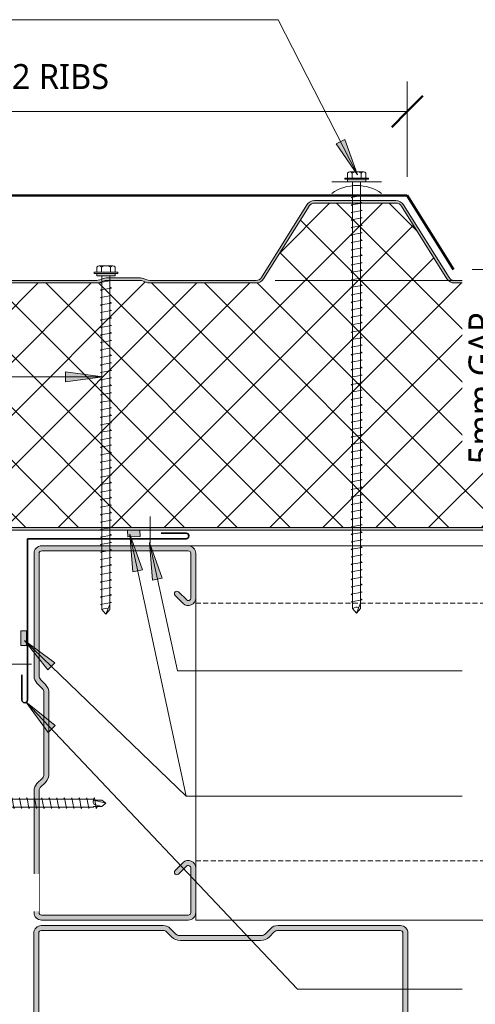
# Model space of a CAD drawing. Header units: millimetres. Extents: x -399 to 996, y 9 to 657.
# Tile 4 of 5: x 203 to 386, y 221 to 616. Entities that reach past the tile are written whole.
import ezdxf

# ---------------------------------------------------------------- set-up
doc = ezdxf.new("R2010")
doc.units = ezdxf.units.MM
doc.linetypes.add('Dash Short', pattern=[3, 2, -1])
for name, color, linetype, lineweight in [('A-ANNO-DIMS', 211, 'Continuous', 9), ('A-ANNO-DIMS-5', 211, 'Continuous', 9), ('A-DETL', 90, 'Continuous', 13), ('A-DETL-GENF', 92, 'Continuous', 13), ('G-ANNO-TEXT', 231, 'Continuous', 9)]:
    doc.layers.add(name, color=color, linetype=linetype, lineweight=lineweight)
doc.styles.add('Yu Gothic_1', font='Yu Gothic.ttf', dxfattribs={"height": 10})
doc.dimstyles.new('Diagonal', dxfattribs={"dimscale": 304.8, "dimtxt": 11.609035, "dimasz": 0.04101, "dimexe": 0.03937, "dimexo": 0.024606, "dimgap": 0.024606, "dimtad": 1, "dimdec": 0, "dimzin": 0, "dimdsep": 46, "dimtxsty": 'Yu Gothic_1', "dimblk1": 'OBLIQUE', "dimblk2": 'OBLIQUE', "dimsah": 1, "dimcen": 0.09, "dimazin": 0, "dimtfac": 1, "dimtdec": 4, "dimtix": 1, "dimtmove": 0, "dimatfit": 3, "dimfxl": 1, "dimtvp": 1, "dimtfill": 1, "dimtolj": 1, "dimtzin": 0, "dimarcsym": 2})
doc.dimstyles.new('Diagonal_1', dxfattribs={"dimscale": 304.8, "dimtxt": 11.609035, "dimasz": 0.04101, "dimexe": 0.03937, "dimexo": 0.024606, "dimgap": 0.024606, "dimtad": 1, "dimdec": 0, "dimzin": 0, "dimdsep": 46, "dimtxsty": 'Yu Gothic_1', "dimblk1": 'OBLIQUE', "dimblk2": 'OBLIQUE', "dimsah": 1, "dimcen": 0.09, "dimazin": 0, "dimtfac": 1, "dimtdec": 4, "dimtix": 1, "dimtmove": 1, "dimatfit": 3, "dimfxl": 1, "dimtvp": 1, "dimtfill": 1, "dimtolj": 1, "dimtzin": 0, "dimarcsym": 2})

# ---------------------------------------------------------------- blocks, each defined once
blk = doc.blocks.new('Metecno RFw 1000 - FLAT FINISH - RFw 1000 100mm - FLAT-4181614-06  BARGE WITH PROFILED CLADDING')
at = {"layer": 'A-DETL-GENF'}
h = blk.add_hatch(color=256, dxfattribs=at)
h.paths.add_polyline_path([(1009.62, 0), (53.69, 0), (53.69, -1), (1018.41, -1.03), (1018.77, -1.23), (1018.97, -1.59), (1019, -1.8), (1018.97, -6.17), (1018.77, -6.53), (1018.6, -6.65), (1014.54, -9), (1001.2, -9), (1000.63, -9.07), (1000.1, -9.29), (999.64, -9.64), (999.29, -10.1), (999.07, -10.63), (999, -11.2), (998.97, -13.41), (998.77, -13.76), (998.41, -13.97), (998.2, -14), (994, -14), (994, -15), (998.41, -14.97), (998.67, -14.94), (999.1, -14.76), (999.47, -14.47), (999.84, -13.89), (999.94, -13.67), (1000, -12.99), (1000.04, -10.89), (1000.16, -10.6), (1000.35, -10.35), (1000.6, -10.16), (1000.89, -10.04), (1001.2, -10), (1014.54, -9.97), (1014.79, -9.94), (1015.22, -9.76), (1019.1, -7.52), (1019.47, -7.23), (1019.84, -6.65), (1019.94, -6.43), (1020, -5.96), (1020, -1.8), (1019.9, -1.23), (1019.76, -0.9), (1019.47, -0.53), (1019, -0.2), (1018.6, -0.05), (1018.2, 0)])
h.paths.add_polyline_path([(879.95, -99), (879.19, -99.07), (878.46, -99.29), (876.68, -100), (862.07, -100), (860.28, -99.29), (859.55, -99.07), (858.79, -99), (815.95, -99), (815.19, -99.07), (814.46, -99.29), (812.68, -100), (798.07, -100), (796.28, -99.29), (795.55, -99.07), (794.79, -99), (752.04, -99), (751.18, -99.11), (750.39, -99.43), (749.69, -99.93), (749.15, -100.6), (730.91, -129.78), (730.5, -130.29), (729.97, -130.67), (729.36, -130.92), (728.71, -131), (696.04, -131), (695.38, -130.92), (694.77, -130.67), (694.25, -130.29), (693.83, -129.78), (675.59, -100.6), (675.05, -99.93), (674.36, -99.43), (673.56, -99.11), (672.71, -99), (629.95, -99), (629.19, -99.07), (628.46, -99.29), (626.68, -100), (612.07, -100), (610.28, -99.29), (609.55, -99.07), (608.79, -99), (565.95, -99), (565.19, -99.07), (564.46, -99.29), (562.68, -100), (548.07, -100), (546.28, -99.29), (545.55, -99.07), (544.79, -99), (502.04, -99), (501.18, -99.11), (500.39, -99.43), (499.69, -99.93), (499.15, -100.6), (480.91, -129.78), (480.5, -130.29), (479.97, -130.67), (479.36, -130.92), (478.71, -131), (446.04, -131), (445.38, -130.92), (444.77, -130.67), (444.25, -130.29), (443.83, -129.78), (425.59, -100.6), (425.05, -99.93), (424.36, -99.43), (423.56, -99.11), (422.71, -99), (379.95, -99), (379.19, -99.07), (378.46, -99.29), (376.68, -100), (362.07, -100), (360.28, -99.29), (359.55, -99.07), (358.79, -99), (315.95, -99), (315.19, -99.07), (314.46, -99.29), (312.68, -100), (298.07, -100), (296.28, -99.29), (295.55, -99.07), (294.79, -99), (252.04, -99), (251.18, -99.11), (250.39, -99.43), (249.69, -99.93), (249.15, -100.6), (230.91, -129.78), (230.5, -130.29), (229.97, -130.67), (229.36, -130.92), (228.71, -131), (196.04, -131), (195.38, -130.92), (194.77, -130.67), (194.25, -130.29), (193.83, -129.78), (175.59, -100.6), (175.05, -99.93), (174.36, -99.43), (173.56, -99.11), (172.71, -99), (129.95, -99), (129.07, -99.11), (128.46, -99.29), (126.68, -100), (112.07, -100), (110.28, -99.29), (109.55, -99.07), (108.79, -99), (65.95, -99), (65.19, -99.07), (64.46, -99.29), (62.68, -100), (53.69, -100), (53.69, -101), (62.86, -100.95), (63.41, -100.79), (65.38, -100.05), (65.95, -100), (109.36, -100.05), (110.28, -100.36), (111.88, -100.95), (112.45, -101), (126.86, -100.95), (127.41, -100.79), (129.38, -100.05), (129.95, -100), (172.71, -100), (173.31, -100.08), (173.87, -100.3), (174.36, -100.66), (174.74, -101.13), (192.98, -130.31), (193.56, -131.01), (194.29, -131.55), (195.13, -131.89), (196.04, -132), (228.71, -132), (229.61, -131.89), (230.45, -131.55), (231.26, -130.92), (231.76, -130.31), (250, -101.13), (250.39, -100.66), (250.87, -100.3), (251.43, -100.08), (252.04, -100), (295.36, -100.05), (296.28, -100.36), (297.88, -100.95), (298.45, -101), (312.86, -100.95), (313.41, -100.79), (315.38, -100.05), (315.95, -100), (359.36, -100.05), (360.28, -100.36), (361.88, -100.95), (362.45, -101), (376.86, -100.95), (377.41, -100.79), (379.38, -100.05), (379.95, -100), (422.71, -100), (423.31, -100.08), (423.87, -100.3), (424.36, -100.66), (424.74, -101.13), (442.98, -130.31), (443.56, -131.01), (444.29, -131.55), (445.13, -131.89), (446.04, -132), (478.71, -132), (479.61, -131.89), (480.5, -131.52), (481.2, -131), (481.76, -130.31), (500, -101.13), (500.39, -100.66), (500.87, -100.3), (501.43, -100.08), (502.04, -100), (545.36, -100.05), (546.28, -100.36), (547.88, -100.95), (548.45, -101), (562.86, -100.95), (563.41, -100.79), (565.38, -100.05), (565.95, -100), (609.36, -100.05), (610.28, -100.36), (611.88, -100.95), (612.45, -101), (626.86, -100.95), (627.41, -100.79), (629.38, -100.05), (629.95, -100), (672.71, -100), (673.31, -100.08), (673.87, -100.3), (674.36, -100.66), (674.74, -101.13), (692.98, -130.31), (693.56, -131.01), (694.29, -131.55), (695.13, -131.89), (696.04, -132), (728.71, -132), (729.61, -131.89), (730.45, -131.55), (731.2, -131), (731.76, -130.31), (750, -101.13), (750.39, -100.66), (750.87, -100.3), (751.43, -100.08), (752.04, -100), (795.36, -100.05), (796.28, -100.36), (797.88, -100.95), (798.45, -101), (812.86, -100.95), (813.41, -100.79), (815.38, -100.05), (815.95, -100), (859.36, -100.05), (860.28, -100.36), (861.88, -100.95), (862.45, -101), (876.86, -100.95), (877.41, -100.79), (879.38, -100.05), (879.95, -100), (922.71, -100), (923.31, -100.08), (923.87, -100.3), (924.36, -100.66), (924.74, -101.13), (942.98, -130.31), (943.56, -131.01), (944.29, -131.55), (945.13, -131.89), (946.04, -132), (978.71, -132), (979.61, -131.89), (980.45, -131.55), (981.19, -131.01), (981.76, -130.31), (1000, -101.13), (999.15, -100.6), (980.91, -129.78), (980.5, -130.29), (979.97, -130.67), (979.36, -130.92), (978.71, -131), (946.04, -131), (945.38, -130.92), (944.77, -130.67), (944.25, -130.29), (943.83, -129.78), (925.59, -100.6), (925.05, -99.93), (924.36, -99.43), (923.56, -99.11), (922.71, -99), (884.53, -99)])
h = blk.add_hatch(dxfattribs=at)
h.set_pattern_fill('FP_2', color=256, style=0, pattern_type=2)
h.set_pattern_definition([(225, (1050.084, 411.128), (10.6066, -10.6066), []), (315, (1050.084, 411.128), (10.6066, 10.6066), [])])
h.paths.add_polyline_path([(1018.2, -1), (53.69, -1), (53.69, -100), (62.68, -100), (64.46, -99.29), (65.19, -99.07), (65.95, -99), (108.79, -99), (109.55, -99.07), (110.28, -99.29), (112.07, -100), (126.68, -100), (128.46, -99.29), (129.19, -99.07), (129.95, -99), (172.71, -99), (173.56, -99.11), (174.36, -99.43), (175.05, -99.93), (175.59, -100.6), (193.83, -129.78), (194.25, -130.29), (194.77, -130.67), (195.38, -130.92), (196.04, -131), (228.71, -131), (229.36, -130.92), (229.97, -130.67), (230.5, -130.29), (230.91, -129.78), (249.15, -100.6), (249.69, -99.93), (250.39, -99.43), (251.18, -99.11), (252.04, -99), (294.79, -99), (295.55, -99.07), (296.28, -99.29), (298.07, -100), (312.68, -100), (314.46, -99.29), (315.19, -99.07), (315.95, -99), (358.79, -99), (359.55, -99.07), (360.28, -99.29), (362.07, -100), (376.68, -100), (378.46, -99.29), (379.19, -99.07), (379.95, -99), (422.71, -99), (423.56, -99.11), (424.36, -99.43), (425.05, -99.93), (425.59, -100.6), (443.83, -129.78), (444.25, -130.29), (444.77, -130.67), (445.38, -130.92), (446.04, -131), (478.71, -131), (479.36, -130.92), (479.97, -130.67), (480.5, -130.29), (480.91, -129.78), (499.15, -100.6), (499.69, -99.93), (500.39, -99.43), (501.18, -99.11), (502.04, -99), (544.79, -99), (545.55, -99.07), (546.28, -99.29), (548.07, -100), (562.68, -100), (564.46, -99.29), (565.19, -99.07), (565.95, -99), (608.79, -99), (609.55, -99.07), (610.28, -99.29), (612.07, -100), (626.68, -100), (628.46, -99.29), (629.19, -99.07), (629.95, -99), (672.71, -99), (673.56, -99.11), (674.36, -99.43), (675.05, -99.93), (675.59, -100.6), (693.83, -129.78), (694.25, -130.29), (694.77, -130.67), (695.38, -130.92), (696.04, -131), (728.71, -131), (729.36, -130.92), (729.97, -130.67), (730.5, -130.29), (730.91, -129.78), (749.15, -100.6), (749.69, -99.93), (750.39, -99.43), (751.18, -99.11), (752.04, -99), (794.79, -99), (795.55, -99.07), (796.28, -99.29), (798.07, -100), (812.68, -100), (814.46, -99.29), (815.19, -99.07), (815.95, -99), (858.79, -99), (859.55, -99.07), (860.28, -99.29), (862.07, -100), (876.68, -100), (878.46, -99.29), (879.19, -99.07), (879.95, -99), (922.71, -99), (923.56, -99.11), (924.36, -99.43), (925.05, -99.93), (925.59, -100.6), (943.83, -129.78), (944.25, -130.29), (944.77, -130.67), (945.38, -130.92), (946.04, -131), (978.71, -131), (979.36, -130.92), (979.97, -130.67), (980.5, -130.29), (980.91, -129.78), (1000, -99.24), (1000, -13.2), (999.94, -13.67), (999.76, -14.1), (999.47, -14.47), (999.1, -14.76), (998.67, -14.94), (998.2, -15), (994, -15), (994, -14), (998.41, -13.97), (998.77, -13.76), (998.89, -13.6), (999, -12.99), (999, -11.2), (999.07, -10.63), (999.29, -10.1), (999.64, -9.64), (1000.1, -9.29), (1000.63, -9.07), (1001.2, -9), (1014.54, -9), (1018.77, -6.53), (1018.89, -6.36), (1019, -5.96), (1019, -1.8), (1018.89, -1.4), (1018.6, -1.11), (1018.41, -1.03)])
for p, q in [((1018.2, 0), (53.69, 0)), ((1018.2, -1), (53.69, -1)), ((629.95, -99), (672.71, -99)), ((629.95, -100), (672.71, -100)), ((674.74, -101.13), (692.98, -130.31)), ((675.59, -100.6), (693.83, -129.78)), ((730.91, -129.78), (749.15, -100.6)), ((731.76, -130.31), (750, -101.13)), ((752.04, -99), (794.79, -99)), ((752.04, -100), (794.79, -100)), ((795.91, -100.21), (797.34, -100.79)), ((796.28, -99.29), (798.07, -100)), ((798.07, -100), (812.68, -100)), ((798.45, -101), (812.29, -101)), ((812.68, -100), (814.46, -99.29)), ((813.41, -100.79), (814.84, -100.21)), ((815.95, -99), (858.79, -99)), ((815.95, -100), (858.79, -100)), ((696.04, -131), (728.71, -131)), ((696.04, -132), (728.71, -132))]:
    blk.add_line(p, q, dxfattribs=at)
for centre, radius, start, end in [((672.71, -102.4), 3.4, 32.0054, 90), ((672.71, -102.4), 2.4, 32.0054, 90), ((752.04, -102.4), 3.4, 90, 147.9946), ((752.04, -102.4), 2.4, 90, 147.9946), ((794.79, -103), 4, 68.1986, 90), ((794.79, -103), 3, 68.1986, 90), ((798.45, -98), 3, 248.1986, 270), ((812.29, -98), 3, 270, 291.8014), ((815.95, -103), 4, 90, 111.8014), ((815.95, -103), 3, 90, 111.8014), ((696.04, -128.4), 2.6, 212.0054, 270), ((728.71, -128.4), 2.6, 270, 327.9946), ((696.04, -128.4), 3.6, 212.0054, 270), ((728.71, -128.4), 3.6, 270, 327.9946)]:
    blk.add_arc(centre, radius, start, end, dxfattribs=at)
blk = doc.blocks.new('Metalcraft MSS Purlin-150x65 - Metalcraft MSS Purlin-150x65-2638609-06  BARGE WITH PROFILED CLADDING')
at = {"layer": 'A-DETL-GENF'}
blk.add_hatch(color=256, dxfattribs=at).paths.add_polyline_path([(61.85, 0), (62.62, 0.1), (63.35, 0.4), (63.97, 0.88), (64.45, 1.5), (64.75, 2.22), (64.85, 3), (64.85, 20.94), (64.75, 21.71), (64.45, 22.43), (63.98, 23.05), (63.37, 23.52), (62.66, 23.82), (61.89, 23.93), (61.12, 23.84), (60.4, 23.56), (59.78, 23.1), (56.4, 19.67), (56.3, 19.43), (56.27, 19.17), (56.3, 18.91), (56.4, 18.67), (56.56, 18.46), (56.77, 18.31), (57.01, 18.21), (57.27, 18.17), (57.53, 18.21), (57.77, 18.31), (57.97, 18.46), (61.26, 21.7), (61.52, 21.81), (61.79, 21.84), (62.06, 21.81), (62.32, 21.7), (62.54, 21.53), (62.71, 21.31), (62.81, 21.06), (62.85, 20.79), (62.81, 2.74), (62.71, 2.5), (62.56, 2.29), (62.35, 2.13), (62.11, 2.03), (61.85, 2), (2.74, 2.03), (2.5, 2.13), (2.29, 2.29), (2.13, 2.5), (2.03, 2.74), (2, 2.99), (2.06, 52.43), (2.22, 52.83), (2.49, 53.18), (4.53, 55.22), (5.32, 56.25), (5.82, 57.46), (5.99, 58.75), (5.99, 90.92), (5.82, 92.21), (5.32, 93.42), (4.53, 94.45), (2.69, 96.3), (2.31, 96.78), (2.08, 97.34), (2, 97.95), (2.04, 147.19), (2.15, 147.45), (2.32, 147.68), (2.55, 147.85), (2.81, 147.96), (3.09, 148), (62.11, 147.97), (62.35, 147.87), (62.56, 147.71), (62.71, 147.5), (62.81, 147.26), (62.85, 147.01), (62.82, 128.73), (62.72, 128.5), (62.57, 128.3), (62.37, 128.15), (62.14, 128.05), (61.89, 128.02), (61.64, 128.05), (61.41, 128.15), (61.21, 128.3), (57.77, 131.69), (57.53, 131.79), (57.27, 131.83), (57.01, 131.79), (56.77, 131.69), (56.56, 131.54), (56.4, 131.33), (56.3, 131.09), (56.27, 130.83), (56.3, 130.57), (56.4, 130.33), (56.56, 130.12), (59.78, 126.9), (60.4, 126.44), (61.12, 126.16), (61.89, 126.07), (62.66, 126.18), (63.37, 126.48), (63.98, 126.95), (64.45, 127.57), (64.75, 128.29), (64.85, 129.06), (64.85, 147), (64.75, 147.78), (64.45, 148.5), (63.97, 149.12), (63.35, 149.6), (62.62, 149.9), (61.85, 150), (3, 150), (2.22, 149.9), (1.5, 149.6), (0.88, 149.12), (0.4, 148.5), (0.1, 147.78), (0, 147), (0, 97.81), (0.14, 96.77), (0.53, 95.81), (1.17, 94.98), (3.41, 92.75), (3.72, 92.33), (3.92, 91.85), (3.99, 91.34), (3.99, 58.34), (3.92, 57.82), (3.72, 57.34), (3.41, 56.93), (1.17, 54.69), (0.53, 53.86), (0.14, 52.9), (0, 51.87), (0, 3), (0.1, 2.22), (0.4, 1.5), (0.88, 0.88), (1.5, 0.4), (2.22, 0.1), (3, 0), (19.17, 0)])
for p, q in [((61.85, 150), (3, 150)), ((0, 147), (0, 97.81)), ((2, 97.95), (2, 146.91)), ((3.09, 148), (61.85, 148)), ((62.85, 147.01), (62.85, 128.98)), ((64.85, 129.06), (64.85, 147)), ((61.21, 128.3), (57.97, 131.54)), ((56.56, 130.12), (59.78, 126.9)), ((1.17, 94.98), (3.41, 92.75)), ((4.53, 94.45), (2.69, 96.3)), ((3.99, 91.34), (3.99, 58.34)), ((5.99, 58.75), (5.99, 90.92)), ((3.41, 56.93), (1.17, 54.69)), ((0, 51.87), (0, 3)), ((2, 2.99), (2, 52)), ((2.49, 53.18), (4.53, 55.22)), ((59.78, 23.1), (56.56, 19.88)), ((57.97, 18.46), (61.04, 21.53)), ((62.85, 20.79), (62.85, 2.99)), ((64.85, 3), (64.85, 20.94)), ((61.85, 2), (2.99, 2)), ((3, 0), (61.85, 0))]:
    blk.add_line(p, q, dxfattribs=at)
for centre, radius, start, end in [((3, 147), 3, 90, 180), ((61.85, 147), 3, 360, 90), ((3.09, 146.91), 1.09, 90, 180), ((61.85, 147.01), 0.993, 0, 90), ((57.27, 130.83), 1, 45, 225), ((61.85, 129.06), 2.99, 226.0338, 0), ((61.89, 128.98), 0.959, 225, 0), ((3.99, 97.81), 3.99, 180, 225), ((4.34, 97.95), 2.34, 180, 225), ((2, 91.34), 1.99, 0, 45), ((1, 90.92), 4.99, 360, 45), ((2, 58.34), 1.99, 315, 360), ((1, 58.75), 4.99, 315, 360), ((3.99, 51.87), 3.99, 135, 180), ((3.67, 52), 1.67, 135, 180), ((61.85, 20.94), 2.99, 360, 133.9662), ((57.27, 19.17), 1, 135, 315), ((61.79, 20.79), 1.06, 0, 135), ((3, 3), 3, 180, 270), ((2.99, 2.99), 0.993, 180, 270), ((61.85, 3), 3, 270, 360), ((61.85, 2.99), 0.993, 270, 0)]:
    blk.add_arc(centre, radius, start, end, dxfattribs=at)
blk = doc.blocks.new('TEK Screw - TEK Screw-4782891-06  BARGE WITH PROFILED CLADDING')
at = {"layer": 'A-DETL-GENF'}
blk.add_hatch(color=256, dxfattribs=at).paths.add_polyline_path([(-3.67, 0), (3.67, 0), (3.67, 1), (-3.67, 1)])
for p, q in [((-2.76, 3.97), (2.76, 3.97)), ((4.79, 1.5), (-4.79, 1.5)), ((-4.79, 1.5), (-4.79, 1)), ((-3.67, 1), (-4.79, 1)), ((-3.67, 1.5), (-3.67, 3.47)), ((3.67, 1), (-3.67, 1)), ((-3.67, 1), (-3.67, 0)), ((-3.67, 0), (3.67, 0)), ((-1.85, 1.5), (-1.85, 3.47)), ((-1.6, 0), (-1.6, -106.41)), ((1.6, -106.41), (1.6, 0)), ((1.85, 1.5), (1.85, 3.47)), ((3.67, 1.5), (3.67, 3.47)), ((4.79, 1), (3.67, 1)), ((3.67, 0), (3.67, 1)), ((4.79, 1), (4.79, 1.5)), ((2.17, -1.91), (-2.17, -2.67)), ((-2.17, -2.67), (-1.6, -3)), ((1.6, -1.58), (2.17, -1.91)), ((2.17, -4.91), (-2.17, -5.67)), ((-2.17, -5.67), (-1.6, -6)), ((1.6, -4.58), (2.17, -4.91)), ((1.6, -7.58), (2.17, -7.91)), ((2.17, -7.91), (-2.17, -8.67)), ((-2.17, -8.67), (-1.6, -9)), ((2.17, -10.91), (-2.17, -11.67)), ((-2.17, -11.67), (-1.6, -12)), ((1.6, -10.58), (2.17, -10.91)), ((2.17, -13.91), (-2.17, -14.67)), ((-2.17, -14.67), (-1.6, -15)), ((1.6, -13.58), (2.17, -13.91)), ((2.17, -16.91), (-2.17, -17.67)), ((-2.17, -17.67), (-1.6, -18)), ((1.6, -16.58), (2.17, -16.91)), ((1.6, -19.58), (2.17, -19.91)), ((2.17, -19.91), (-2.17, -20.67)), ((-2.17, -20.67), (-1.6, -21)), ((2.17, -22.91), (-2.17, -23.67)), ((-2.17, -23.67), (-1.6, -24)), ((1.6, -22.58), (2.17, -22.91)), ((2.17, -25.91), (-2.17, -26.67)), ((-2.17, -26.67), (-1.6, -27)), ((1.6, -25.58), (2.17, -25.91)), ((2.17, -28.91), (-2.17, -29.67)), ((-2.17, -29.67), (-1.6, -30)), ((1.6, -28.58), (2.17, -28.91)), ((2.17, -31.91), (-2.17, -32.67)), ((-2.17, -32.67), (-1.6, -33)), ((2.17, -34.91), (-2.17, -35.67)), ((1.6, -31.58), (2.17, -31.91)), ((1.6, -34.58), (2.17, -34.91)), ((-2.17, -35.67), (-1.6, -36)), ((2.17, -37.91), (-2.17, -38.67)), ((-2.17, -38.67), (-1.6, -39)), ((1.6, -37.58), (2.17, -37.91)), ((2.17, -40.91), (-2.17, -41.67)), ((-2.17, -41.67), (-1.6, -42)), ((1.6, -40.58), (2.17, -40.91)), ((2.17, -43.91), (-2.17, -44.67)), ((-2.17, -44.67), (-1.6, -45)), ((2.17, -46.91), (-2.17, -47.67)), ((1.6, -43.58), (2.17, -43.91)), ((1.6, -46.58), (2.17, -46.91)), ((-2.17, -47.67), (-1.6, -48)), ((2.17, -49.91), (-2.17, -50.67)), ((-2.17, -50.67), (-1.6, -51)), ((1.6, -49.58), (2.17, -49.91)), ((2.17, -52.91), (-2.17, -53.67)), ((-2.17, -53.67), (-1.6, -54)), ((1.6, -52.58), (2.17, -52.91)), ((2.17, -55.91), (-2.17, -56.67)), ((-2.17, -56.67), (-1.6, -57)), ((2.17, -58.91), (-2.17, -59.67)), ((1.6, -55.58), (2.17, -55.91)), ((1.6, -58.58), (2.17, -58.91)), ((-2.17, -59.67), (-1.6, -60)), ((2.17, -61.91), (-2.17, -62.67)), ((-2.17, -62.67), (-1.6, -63)), ((1.6, -61.58), (2.17, -61.91)), ((2.17, -64.91), (-2.17, -65.67)), ((-2.17, -65.67), (-1.6, -66)), ((1.6, -64.58), (2.17, -64.91)), ((2.17, -67.91), (-2.17, -68.67)), ((-2.17, -68.67), (-1.6, -69)), ((2.17, -70.91), (-2.17, -71.67)), ((1.6, -67.58), (2.17, -67.91)), ((1.6, -70.58), (2.17, -70.91)), ((-2.17, -71.67), (-1.6, -72)), ((2.17, -73.91), (-2.17, -74.67)), ((-2.17, -74.67), (-1.6, -75)), ((1.6, -73.58), (2.17, -73.91)), ((2.17, -76.91), (-2.17, -77.67)), ((-2.17, -77.67), (-1.6, -78)), ((1.6, -76.58), (2.17, -76.91)), ((2.17, -79.91), (-2.17, -80.67)), ((-2.17, -80.67), (-1.6, -81)), ((1.6, -79.58), (2.17, -79.91)), ((1.6, -82.58), (2.17, -82.91)), ((2.17, -82.91), (-2.17, -83.67)), ((-2.17, -83.67), (-1.6, -84)), ((2.17, -85.91), (-2.17, -86.67)), ((-2.17, -86.67), (-1.6, -87)), ((1.6, -85.58), (2.17, -85.91)), ((2.17, -88.91), (-2.17, -89.67)), ((-2.17, -89.67), (-1.6, -90)), ((1.6, -88.58), (2.17, -88.91)), ((2.17, -91.91), (-2.17, -92.67)), ((-2.17, -92.67), (-1.6, -93)), ((1.6, -91.58), (2.17, -91.91)), ((1.6, -94.58), (2.17, -94.91)), ((2.17, -94.91), (-2.17, -95.67)), ((-2.17, -95.67), (-1.6, -96)), ((2.17, -97.91), (-2.17, -98.67)), ((1.6, -97.58), (2.17, -97.91)), ((-2.17, -98.67), (-1.6, -99)), ((2.17, -100.91), (-2.17, -101.67)), ((-2.17, -101.67), (-1.6, -102)), ((1.6, -100.58), (2.17, -100.91)), ((2.17, -103.91), (-2.17, -104.67)), ((-2.17, -104.67), (-1.6, -105)), ((-1.28, -106.72), (-1.6, -106.41)), ((1.28, -106.72), (1.6, -106.41)), ((1.6, -103.58), (2.17, -103.91)), ((2.17, -106.91), (-2.17, -107.67)), ((-2.17, -107.67), (-1.6, -108)), ((-1.28, -109.95), (-1.28, -106.72)), ((-1.28, -109.95), (-0.56, -107.07)), ((-1.28, -109.95), (0, -111.47)), ((0, -111.47), (1.28, -106.72)), ((1.28, -109.95), (0, -111.47)), ((1.28, -109.95), (1.28, -106.72)), ((1.6, -106.58), (2.17, -106.91))]:
    blk.add_line(p, q, dxfattribs=at)
for centre, radius, start, end in [((-2.76, 2.9), 1.08, 32.3801, 147.6199), ((0, 0.31), 3.67, 59.7274, 120.2726), ((2.76, 2.9), 1.08, 32.3801, 147.6199), ((0.49, -107.61), 1.18, 48.2394, 152.9362)]:
    blk.add_arc(centre, radius, start, end, dxfattribs=at)
blk = doc.blocks.new('Screw - Screw-4795385-06  BARGE WITH PROFILED CLADDING')
at = {"layer": 'A-DETL-GENF'}
blk.add_hatch(color=256, dxfattribs=at).paths.add_polyline_path([(3.67, 0), (3.67, 1), (-3.67, 1), (-3.67, 0)])
for p, q in [((-2.76, 3.97), (2.76, 3.97)), ((4.79, 1.5), (-4.79, 1.5)), ((-4.79, 1.5), (-4.79, 1)), ((-3.67, 1), (-4.79, 1)), ((-3.67, 1.5), (-3.67, 3.47)), ((3.67, 1), (-3.67, 1)), ((-3.67, 1), (-3.67, 0)), ((-3.67, 0), (3.67, 0)), ((-1.85, 1.5), (-1.85, 3.47)), ((-1.6, 0), (-1.6, -133.7)), ((1.6, -133.7), (1.6, 0)), ((1.85, 1.5), (1.85, 3.47)), ((3.67, 1.5), (3.67, 3.47)), ((4.79, 1), (3.67, 1)), ((3.67, 0), (3.67, 1)), ((4.79, 1), (4.79, 1.5)), ((2.17, -1.91), (-2.17, -2.67)), ((-2.17, -2.67), (-1.6, -3)), ((1.6, -1.58), (2.17, -1.91)), ((2.17, -4.91), (-2.17, -5.67)), ((-2.17, -5.67), (-1.6, -6)), ((1.6, -4.58), (2.17, -4.91)), ((1.6, -7.58), (2.17, -7.91)), ((2.17, -7.91), (-2.17, -8.67)), ((-2.17, -8.67), (-1.6, -9)), ((2.17, -10.91), (-2.17, -11.67)), ((-2.17, -11.67), (-1.6, -12)), ((1.6, -10.58), (2.17, -10.91)), ((2.17, -13.91), (-2.17, -14.67)), ((-2.17, -14.67), (-1.6, -15)), ((1.6, -13.58), (2.17, -13.91)), ((2.17, -16.91), (-2.17, -17.67)), ((-2.17, -17.67), (-1.6, -18)), ((1.6, -16.58), (2.17, -16.91)), ((1.6, -19.58), (2.17, -19.91)), ((2.17, -19.91), (-2.17, -20.67)), ((-2.17, -20.67), (-1.6, -21)), ((2.17, -22.91), (-2.17, -23.67)), ((-2.17, -23.67), (-1.6, -24)), ((1.6, -22.58), (2.17, -22.91)), ((2.17, -25.91), (-2.17, -26.67)), ((-2.17, -26.67), (-1.6, -27)), ((1.6, -25.58), (2.17, -25.91)), ((2.17, -28.91), (-2.17, -29.67)), ((-2.17, -29.67), (-1.6, -30)), ((1.6, -28.58), (2.17, -28.91)), ((2.17, -31.91), (-2.17, -32.67)), ((-2.17, -32.67), (-1.6, -33)), ((2.17, -34.91), (-2.17, -35.67)), ((1.6, -31.58), (2.17, -31.91)), ((1.6, -34.58), (2.17, -34.91)), ((-2.17, -35.67), (-1.6, -36)), ((2.17, -37.91), (-2.17, -38.67)), ((-2.17, -38.67), (-1.6, -39)), ((1.6, -37.58), (2.17, -37.91)), ((2.17, -40.91), (-2.17, -41.67)), ((-2.17, -41.67), (-1.6, -42)), ((1.6, -40.58), (2.17, -40.91)), ((2.17, -43.91), (-2.17, -44.67)), ((-2.17, -44.67), (-1.6, -45)), ((2.17, -46.91), (-2.17, -47.67)), ((1.6, -43.58), (2.17, -43.91)), ((1.6, -46.58), (2.17, -46.91)), ((-2.17, -47.67), (-1.6, -48)), ((2.17, -49.91), (-2.17, -50.67)), ((-2.17, -50.67), (-1.6, -51)), ((1.6, -49.58), (2.17, -49.91)), ((2.17, -52.91), (-2.17, -53.67)), ((-2.17, -53.67), (-1.6, -54)), ((1.6, -52.58), (2.17, -52.91)), ((2.17, -55.91), (-2.17, -56.67)), ((-2.17, -56.67), (-1.6, -57)), ((2.17, -58.91), (-2.17, -59.67)), ((1.6, -55.58), (2.17, -55.91)), ((1.6, -58.58), (2.17, -58.91)), ((-2.17, -59.67), (-1.6, -60)), ((2.17, -61.91), (-2.17, -62.67)), ((-2.17, -62.67), (-1.6, -63)), ((1.6, -61.58), (2.17, -61.91)), ((2.17, -64.91), (-2.17, -65.67)), ((-2.17, -65.67), (-1.6, -66)), ((1.6, -64.58), (2.17, -64.91)), ((2.17, -67.91), (-2.17, -68.67)), ((-2.17, -68.67), (-1.6, -69)), ((2.17, -70.91), (-2.17, -71.67)), ((1.6, -67.58), (2.17, -67.91)), ((1.6, -70.58), (2.17, -70.91)), ((-2.17, -71.67), (-1.6, -72)), ((2.17, -73.91), (-2.17, -74.67)), ((-2.17, -74.67), (-1.6, -75)), ((1.6, -73.58), (2.17, -73.91)), ((2.17, -76.91), (-2.17, -77.67)), ((-2.17, -77.67), (-1.6, -78)), ((1.6, -76.58), (2.17, -76.91)), ((2.17, -79.91), (-2.17, -80.67)), ((-2.17, -80.67), (-1.6, -81)), ((1.6, -79.58), (2.17, -79.91)), ((1.6, -82.58), (2.17, -82.91)), ((2.17, -82.91), (-2.17, -83.67)), ((-2.17, -83.67), (-1.6, -84)), ((2.17, -85.91), (-2.17, -86.67)), ((-2.17, -86.67), (-1.6, -87)), ((1.6, -85.58), (2.17, -85.91)), ((2.17, -88.91), (-2.17, -89.67)), ((-2.17, -89.67), (-1.6, -90)), ((1.6, -88.58), (2.17, -88.91)), ((2.17, -91.91), (-2.17, -92.67)), ((-2.17, -92.67), (-1.6, -93)), ((1.6, -91.58), (2.17, -91.91)), ((1.6, -94.58), (2.17, -94.91)), ((2.17, -94.91), (-2.17, -95.67)), ((-2.17, -95.67), (-1.6, -96)), ((2.17, -97.91), (-2.17, -98.67)), ((1.6, -97.58), (2.17, -97.91)), ((-2.17, -98.67), (-1.6, -99)), ((2.17, -100.91), (-2.17, -101.67)), ((-2.17, -101.67), (-1.6, -102)), ((1.6, -100.58), (2.17, -100.91)), ((2.17, -103.91), (-2.17, -104.67)), ((-2.17, -104.67), (-1.6, -105)), ((1.6, -103.58), (2.17, -103.91)), ((2.17, -106.91), (-2.17, -107.67)), ((-2.17, -107.67), (-1.6, -108)), ((2.17, -109.91), (-2.17, -110.67)), ((1.6, -106.58), (2.17, -106.91)), ((1.6, -109.58), (2.17, -109.91)), ((-2.17, -110.67), (-1.6, -111)), ((2.17, -112.91), (-2.17, -113.67)), ((-2.17, -113.67), (-1.6, -114)), ((1.6, -112.58), (2.17, -112.91)), ((2.17, -115.91), (-2.17, -116.67)), ((-2.17, -116.67), (-1.6, -117)), ((1.6, -115.58), (2.17, -115.91)), ((2.17, -118.91), (-2.17, -119.67)), ((-2.17, -119.67), (-1.6, -120)), ((2.17, -121.91), (-2.17, -122.67)), ((1.6, -118.58), (2.17, -118.91)), ((1.6, -121.58), (2.17, -121.91)), ((-2.17, -122.67), (-1.6, -123)), ((2.17, -124.91), (-2.17, -125.67)), ((-2.17, -125.67), (-1.6, -126)), ((1.6, -124.58), (2.17, -124.91)), ((2.17, -127.91), (-2.17, -128.67)), ((-2.17, -128.67), (-1.6, -129)), ((1.6, -127.58), (2.17, -127.91)), ((2.17, -130.91), (-2.17, -131.67)), ((-2.17, -131.67), (-1.6, -132)), ((-1.6, -133.7), (0, -135.6)), ((0, -135.6), (1.6, -131.65)), ((1.6, -133.7), (0, -135.6)), ((1.6, -130.58), (2.17, -130.91))]:
    blk.add_line(p, q, dxfattribs=at)
for centre, radius, start, end in [((-2.76, 2.9), 1.08, 32.3801, 147.6199), ((0, 0.31), 3.67, 59.7274, 120.2726), ((2.76, 2.9), 1.08, 32.3801, 147.6199), ((0.08, -136.32), 3.11, 74.3059, 122.4975)]:
    blk.add_arc(centre, radius, start, end, dxfattribs=at)
blk = doc.blocks.new('Line Fixing - Rivet-4899919-06  BARGE WITH PROFILED CLADDING')
at = {"layer": 'A-DETL-GENF'}
blk.add_line((0, -10.7), (0, 0), dxfattribs=at)
blk = doc.blocks.new('Line Fixing - Rivet-4899946-06  BARGE WITH PROFILED CLADDING')
at = {"layer": 'A-DETL-GENF'}
blk.add_line((0, -10.52), (0, 0), dxfattribs=at)
blk = doc.blocks.new('Screw emboss washer 01 - Screw emboss washer 01-4796858-06  BARGE WITH PROFILED CLADDING')
at = {"layer": 'A-DETL-GENF'}
blk.add_hatch(color=256, dxfattribs=at).paths.add_polyline_path([(3.67, 3.59), (3.67, 4.59), (-3.67, 4.59), (-3.67, 3.59)])
for p, q in [((4.79, 5.09), (-4.79, 5.09)), ((-4.79, 5.09), (-4.79, 4.59)), ((-3.67, 4.59), (-4.79, 4.59)), ((-3.67, 5.09), (-3.67, 7.07)), ((3.67, 4.59), (-3.67, 4.59)), ((-3.67, 4.59), (-3.67, 3.59)), ((-2.76, 7.57), (2.76, 7.57)), ((-1.85, 5.09), (-1.85, 7.07)), ((1.85, 5.09), (1.85, 7.07)), ((3.67, 5.09), (3.67, 7.07)), ((4.79, 4.59), (3.67, 4.59)), ((3.67, 3.59), (3.67, 4.59)), ((4.79, 4.59), (4.79, 5.09)), ((0, 3.59), (-10, 3.59)), ((-3.67, 3.59), (3.67, 3.59)), ((-1.6, 3.59), (-1.6, -167.38)), ((0, 3.59), (10, 3.59)), ((1.6, -167.38), (1.6, 3.59)), ((2.17, -1.91), (-2.17, -2.67)), ((-2.17, -2.67), (-1.6, -3)), ((1.6, -1.58), (2.17, -1.91)), ((2.17, -4.91), (-2.17, -5.67)), ((-2.17, -5.67), (-1.6, -6)), ((1.6, -4.58), (2.17, -4.91)), ((1.6, -7.58), (2.17, -7.91)), ((2.17, -7.91), (-2.17, -8.67)), ((-2.17, -8.67), (-1.6, -9)), ((2.17, -10.91), (-2.17, -11.67)), ((-2.17, -11.67), (-1.6, -12)), ((1.6, -10.58), (2.17, -10.91)), ((2.17, -13.91), (-2.17, -14.67)), ((-2.17, -14.67), (-1.6, -15)), ((1.6, -13.58), (2.17, -13.91)), ((2.17, -16.91), (-2.17, -17.67)), ((-2.17, -17.67), (-1.6, -18)), ((1.6, -16.58), (2.17, -16.91)), ((1.6, -19.58), (2.17, -19.91)), ((2.17, -19.91), (-2.17, -20.67)), ((-2.17, -20.67), (-1.6, -21)), ((2.17, -22.91), (-2.17, -23.67)), ((-2.17, -23.67), (-1.6, -24)), ((1.6, -22.58), (2.17, -22.91)), ((2.17, -25.91), (-2.17, -26.67)), ((-2.17, -26.67), (-1.6, -27)), ((1.6, -25.58), (2.17, -25.91)), ((2.17, -28.91), (-2.17, -29.67)), ((-2.17, -29.67), (-1.6, -30)), ((1.6, -28.58), (2.17, -28.91)), ((2.17, -31.91), (-2.17, -32.67)), ((-2.17, -32.67), (-1.6, -33)), ((2.17, -34.91), (-2.17, -35.67)), ((1.6, -31.58), (2.17, -31.91)), ((1.6, -34.58), (2.17, -34.91)), ((-2.17, -35.67), (-1.6, -36)), ((2.17, -37.91), (-2.17, -38.67)), ((-2.17, -38.67), (-1.6, -39)), ((1.6, -37.58), (2.17, -37.91)), ((2.17, -40.91), (-2.17, -41.67)), ((-2.17, -41.67), (-1.6, -42)), ((1.6, -40.58), (2.17, -40.91)), ((2.17, -43.91), (-2.17, -44.67)), ((-2.17, -44.67), (-1.6, -45)), ((2.17, -46.91), (-2.17, -47.67)), ((1.6, -43.58), (2.17, -43.91)), ((1.6, -46.58), (2.17, -46.91)), ((-2.17, -47.67), (-1.6, -48)), ((2.17, -49.91), (-2.17, -50.67)), ((-2.17, -50.67), (-1.6, -51)), ((1.6, -49.58), (2.17, -49.91)), ((2.17, -52.91), (-2.17, -53.67)), ((-2.17, -53.67), (-1.6, -54)), ((1.6, -52.58), (2.17, -52.91)), ((2.17, -55.91), (-2.17, -56.67)), ((-2.17, -56.67), (-1.6, -57)), ((2.17, -58.91), (-2.17, -59.67)), ((1.6, -55.58), (2.17, -55.91)), ((1.6, -58.58), (2.17, -58.91)), ((-2.17, -59.67), (-1.6, -60)), ((2.17, -61.91), (-2.17, -62.67)), ((-2.17, -62.67), (-1.6, -63)), ((1.6, -61.58), (2.17, -61.91)), ((2.17, -64.91), (-2.17, -65.67)), ((-2.17, -65.67), (-1.6, -66)), ((1.6, -64.58), (2.17, -64.91)), ((2.17, -67.91), (-2.17, -68.67)), ((-2.17, -68.67), (-1.6, -69)), ((2.17, -70.91), (-2.17, -71.67)), ((1.6, -67.58), (2.17, -67.91)), ((1.6, -70.58), (2.17, -70.91)), ((-2.17, -71.67), (-1.6, -72)), ((2.17, -73.91), (-2.17, -74.67)), ((-2.17, -74.67), (-1.6, -75)), ((1.6, -73.58), (2.17, -73.91)), ((2.17, -76.91), (-2.17, -77.67)), ((-2.17, -77.67), (-1.6, -78)), ((1.6, -76.58), (2.17, -76.91)), ((2.17, -79.91), (-2.17, -80.67)), ((-2.17, -80.67), (-1.6, -81)), ((1.6, -79.58), (2.17, -79.91)), ((1.6, -82.58), (2.17, -82.91)), ((2.17, -82.91), (-2.17, -83.67)), ((-2.17, -83.67), (-1.6, -84)), ((2.17, -85.91), (-2.17, -86.67)), ((-2.17, -86.67), (-1.6, -87)), ((1.6, -85.58), (2.17, -85.91)), ((2.17, -88.91), (-2.17, -89.67)), ((-2.17, -89.67), (-1.6, -90)), ((1.6, -88.58), (2.17, -88.91)), ((2.17, -91.91), (-2.17, -92.67)), ((-2.17, -92.67), (-1.6, -93)), ((1.6, -91.58), (2.17, -91.91)), ((1.6, -94.58), (2.17, -94.91)), ((2.17, -94.91), (-2.17, -95.67)), ((-2.17, -95.67), (-1.6, -96)), ((2.17, -97.91), (-2.17, -98.67)), ((1.6, -97.58), (2.17, -97.91)), ((-2.17, -98.67), (-1.6, -99)), ((2.17, -100.91), (-2.17, -101.67)), ((-2.17, -101.67), (-1.6, -102)), ((1.6, -100.58), (2.17, -100.91)), ((2.17, -103.91), (-2.17, -104.67)), ((-2.17, -104.67), (-1.6, -105)), ((1.6, -103.58), (2.17, -103.91)), ((2.17, -106.91), (-2.17, -107.67)), ((-2.17, -107.67), (-1.6, -108)), ((2.17, -109.91), (-2.17, -110.67)), ((1.6, -106.58), (2.17, -106.91)), ((1.6, -109.58), (2.17, -109.91)), ((-2.17, -110.67), (-1.6, -111)), ((2.17, -112.91), (-2.17, -113.67)), ((-2.17, -113.67), (-1.6, -114)), ((1.6, -112.58), (2.17, -112.91)), ((2.17, -115.91), (-2.17, -116.67)), ((-2.17, -116.67), (-1.6, -117)), ((1.6, -115.58), (2.17, -115.91)), ((2.17, -118.91), (-2.17, -119.67)), ((-2.17, -119.67), (-1.6, -120)), ((2.17, -121.91), (-2.17, -122.67)), ((1.6, -118.58), (2.17, -118.91)), ((1.6, -121.58), (2.17, -121.91)), ((-2.17, -122.67), (-1.6, -123)), ((2.17, -124.91), (-2.17, -125.67)), ((-2.17, -125.67), (-1.6, -126)), ((1.6, -124.58), (2.17, -124.91)), ((2.17, -127.91), (-2.17, -128.67)), ((-2.17, -128.67), (-1.6, -129)), ((1.6, -127.58), (2.17, -127.91)), ((2.17, -130.91), (-2.17, -131.67)), ((-2.17, -131.67), (-1.6, -132)), ((2.17, -133.91), (-2.17, -134.67)), ((1.6, -130.58), (2.17, -130.91)), ((1.6, -133.58), (2.17, -133.91)), ((-2.17, -134.67), (-1.6, -135)), ((2.17, -136.91), (-2.17, -137.67)), ((-2.17, -137.67), (-1.6, -138)), ((1.6, -136.58), (2.17, -136.91)), ((2.17, -139.91), (-2.17, -140.67)), ((-2.17, -140.67), (-1.6, -141)), ((1.6, -139.58), (2.17, -139.91)), ((2.17, -142.91), (-2.17, -143.67)), ((-2.17, -143.67), (-1.6, -144)), ((2.17, -145.91), (-2.17, -146.67)), ((1.6, -142.58), (2.17, -142.91)), ((1.6, -145.58), (2.17, -145.91)), ((-2.17, -146.67), (-1.6, -147)), ((2.17, -148.91), (-2.17, -149.67)), ((-2.17, -149.67), (-1.6, -150)), ((1.6, -148.58), (2.17, -148.91)), ((2.17, -151.91), (-2.17, -152.67)), ((-2.17, -152.67), (-1.6, -153)), ((1.6, -151.58), (2.17, -151.91)), ((2.17, -154.91), (-2.17, -155.67)), ((-2.17, -155.67), (-1.6, -156)), ((1.6, -154.58), (2.17, -154.91)), ((1.6, -157.58), (2.17, -157.91)), ((2.17, -157.91), (-2.17, -158.67)), ((-2.17, -158.67), (-1.6, -159)), ((2.17, -160.91), (-2.17, -161.67)), ((-2.17, -161.67), (-1.6, -162)), ((1.6, -160.58), (2.17, -160.91)), ((2.17, -163.91), (-2.17, -164.67)), ((-2.17, -164.67), (-1.6, -165)), ((0, -169.28), (1.6, -165.32)), ((1.6, -163.58), (2.17, -163.91)), ((-1.6, -167.38), (0, -169.28)), ((1.6, -167.38), (0, -169.28))]:
    blk.add_line(p, q, dxfattribs=at)
for centre, radius, start, end in [((-2.76, 6.49), 1.08, 32.3801, 147.6199), ((0, 3.9), 3.67, 59.7274, 120.2726), ((2.76, 6.49), 1.08, 32.3801, 147.6199), ((0, -15.31), 17.4, 54.9153, 125.0847), ((0.08, -170), 3.11, 74.3059, 122.4975)]:
    blk.add_arc(centre, radius, start, end, dxfattribs=at)
blk = doc.blocks.new('DIMBLOCK2-06  BARGE WITH PROFILED CLADDING')
at = {"layer": 'A-ANNO-DIMS-5', "lineweight": 50}
for p, q in [((402.87, 515.52), (396.62, 521.77)), ((402.87, 511.13), (396.62, 517.38)), ((402.87, 515.52), (409.12, 509.27)), ((402.87, 511.13), (409.12, 504.88))]:
    blk.add_line(p, q, dxfattribs=at)
at = {"layer": 'A-ANNO-DIMS-5'}
for p, q in [((402.87, 515.52), (384.62, 515.52)), ((402.87, 515.52), (402.87, 511.13)), ((402.87, 515.52), (414.87, 515.52)), ((402.87, 511.13), (305.55, 511.13)), ((402.87, 511.13), (414.87, 511.13))]:
    blk.add_line(p, q, dxfattribs=at)
blk.add_ellipse((402.87, 498.8), major_axis=(16.77, 0), ratio=0.866388, start_param=1.570796, end_param=3.141593, dxfattribs=at)
at = {"layer": 'A-ANNO-DIMS-5', "color": 0, "insert": (383.11, 437.51), "char_height": 10, "width": 73.5467, "attachment_point": 1, "rotation": 90, "line_spacing_factor": 1.024327, "style": 'Yu Gothic_1', "bg_fill": 3, "box_fill_scale": 1.25, "bg_fill_color": 9, "bg_fill_true_color": 13158600, "bg_fill_transparency": 0}
blk.add_mtext('5mm GAP', dxfattribs=at)
blk = doc.blocks.new('_Oblique')
at = {"color": 0, "linetype": 'ByBlock', "lineweight": -2}
blk.add_line((-0.5, -0.5), (0.5, 0.5), dxfattribs=at)
blk = doc.blocks.new('DIMBLOCK3-06  BARGE WITH PROFILED CLADDING')
at = {"layer": 'A-ANNO-DIMS-5'}
for p, q in [((121.38, 250.2), (121.38, 269.73)), ((121.38, 250.2), (126.7, 250.2)), ((121.38, 250.2), (121.38, 238.2)), ((126.7, 250.2), (126.7, 251.54)), ((126.7, 250.2), (126.7, 238.2))]:
    blk.add_line(p, q, dxfattribs=at)
at = {"layer": 'A-ANNO-DIMS-5', "lineweight": 50}
for p, q in [((121.38, 250.2), (127.63, 256.45)), ((126.7, 250.2), (132.95, 256.45)), ((121.38, 250.2), (115.13, 243.95)), ((126.7, 250.2), (120.45, 243.95))]:
    blk.add_line(p, q, dxfattribs=at)
at = {"layer": 'A-ANNO-DIMS-5'}
blk.add_ellipse((134.86, 250.2), major_axis=(0, 17.62), ratio=0.613798, start_param=0, end_param=1.570796, dxfattribs=at)
at = {"layer": 'A-ANNO-DIMS-5', "color": 0, "insert": (134.86, 270.82), "char_height": 10, "width": 73.5467, "attachment_point": 1, "line_spacing_factor": 1.024327, "style": 'Yu Gothic_1', "bg_fill": 3, "box_fill_scale": 1.25, "bg_fill_color": 9, "bg_fill_true_color": 13158600, "bg_fill_transparency": 0}
blk.add_mtext('5mm GAP', dxfattribs=at)
blk = doc.blocks.new('DIMBLOCK4-06  BARGE WITH PROFILED CLADDING')
at = {"layer": 'A-ANNO-DIMS-5'}
for p, q in [((50.08, 578.82), (50.08, 590.82)), ((358.58, 578.82), (358.58, 590.82)), ((50.08, 578.82), (358.58, 578.82)), ((50.08, 578.82), (50.08, 550.58)), ((358.58, 578.82), (358.58, 552.7))]:
    blk.add_line(p, q, dxfattribs=at)
at = {"layer": 'A-ANNO-DIMS-5', "lineweight": 50}
for p, q in [((50.08, 578.82), (56.33, 585.07)), ((358.58, 578.82), (364.83, 585.07)), ((50.08, 578.82), (43.83, 572.57)), ((358.58, 578.82), (352.33, 572.57))]:
    blk.add_line(p, q, dxfattribs=at)
at = {"layer": 'A-ANNO-DIMS-5', "color": 0, "insert": (167.03, 597.86), "char_height": 10, "width": 89.5261, "attachment_point": 1, "line_spacing_factor": 1.024327, "style": 'Yu Gothic_1', "bg_fill": 3, "box_fill_scale": 1.25, "bg_fill_color": 9, "bg_fill_true_color": 13158600, "bg_fill_transparency": 0}
blk.add_mtext('MIN. 2 RIBS', dxfattribs=at)

msp = doc.modelspace()

# ---------------------------------------------------------------- hatches: boundary and pattern name
at = {"layer": 'A-DETL-GENF'}
for points in [[(246.49, 408.45), (251.41, 408.53), (251.37, 411.06), (246.45, 410.97)], [(205.85, 364.8), (205.85, 370.66), (203.62, 370.66), (203.62, 364.8)]]:
    msp.add_hatch(color=10, dxfattribs=at).paths.add_polyline_path(points)
at = {"layer": 'G-ANNO-TEXT'}
for points in [[(338.67, 553.41), (333.58, 567.66), (330.06, 565.85)], [(236.52, 472.48), (221.52, 474.45), (221.52, 470.51)], [(247.38, 409.43), (248.59, 394.34), (252.45, 395.17)], [(255.18, 406.09), (256.47, 391.01), (260.32, 391.86)], [(205.06, 366.88), (214.5, 355.05), (217.24, 357.9)], [(205.69, 342.28), (214.56, 330.02), (217.43, 332.74)]]:
    msp.add_hatch(color=7, dxfattribs=at).paths.add_polyline_path(points)

# ---------------------------------------------------------------- linework, layer by layer
at = {"layer": 'A-DETL', "lineweight": 50}
for p, q in [((27.97, 545.2), (358.58, 545.2)), ((358.58, 545.2), (377.12, 515.52))]:
    msp.add_line(p, q, dxfattribs=at)
at = {"layer": 'A-DETL'}
for p, q in [((251.37, 411.06), (246.45, 410.97)), ((246.45, 410.97), (246.49, 408.45)), ((251.41, 408.53), (251.37, 411.06)), ((246.49, 408.45), (251.41, 408.53)), ((270.77, 404.79), (996.4, 404.79)), ((273.77, 401.79), (273.77, 254.79)), ((203.62, 370.66), (203.62, 364.8)), ((205.85, 370.66), (203.62, 370.66)), ((205.85, 364.8), (205.85, 370.66)), ((203.62, 364.8), (205.85, 364.8)), ((273.77, 254.79), (996.4, 254.79))]:
    msp.add_line(p, q, dxfattribs=at)
at = {"layer": 'A-DETL', "lineweight": 35}
for p, q in [((269.85, 407.6), (206.31, 407.6)), ((206.31, 407.6), (206.31, 343.03)), ((269.85, 409.87), (259.85, 409.87)), ((204.03, 343.03), (204.03, 353.03))]:
    msp.add_line(p, q, dxfattribs=at)
at = {"layer": 'A-DETL', "linetype": 'Dash Short'}
for p, q in [((273.77, 381.75), (996.4, 381.75)), ((273.77, 278.57), (996.4, 278.57))]:
    msp.add_line(p, q, dxfattribs=at)
at = {"layer": 'A-DETL', "lineweight": 35}
for centre, start, end in [((269.85, 408.74), 270, 90), ((205.17, 343.03), 180, 0)]:
    msp.add_arc(centre, 1.14, start, end, dxfattribs=at)
at = {"layer": 'G-ANNO-TEXT', "color": 7}
for p, q in [((306.75, 615.63), (-143.49, 615.63)), ((338.67, 553.41), (306.75, 615.63)), ((333.58, 567.66), (330.06, 565.85)), ((330.06, 565.85), (338.67, 553.41)), ((338.67, 553.41), (333.58, 567.66)), ((236.52, 472.48), (221.52, 474.45)), ((221.52, 474.45), (221.52, 470.51)), ((236.52, 472.48), (-124.71, 472.48)), ((221.52, 470.51), (236.52, 472.48)), ((247.38, 409.43), (248.59, 394.34)), ((252.45, 395.17), (247.38, 409.43)), ((247.38, 409.43), (269.86, 304.5)), ((255.18, 406.09), (256.47, 391.01)), ((260.32, 391.86), (255.18, 406.09)), ((255.18, 406.09), (266.44, 354.73)), ((248.59, 394.34), (252.45, 395.17)), ((256.47, 391.01), (260.32, 391.86)), ((205.06, 366.88), (214.5, 355.05)), ((217.24, 357.9), (205.06, 366.88)), ((205.06, 366.88), (269.86, 304.5)), ((214.5, 355.05), (217.24, 357.9)), ((266.44, 354.73), (380.61, 354.73)), ((205.69, 342.28), (214.56, 330.02)), ((217.43, 332.74), (205.69, 342.28)), ((214.56, 330.02), (217.43, 332.74)), ((269.86, 304.5), (380.61, 304.5)), ((269.86, 304.5), (380.61, 304.5)), ((314.59, 227.13), (380.61, 227.13))]:
    msp.add_line(p, q, dxfattribs=at)

# ---------------------------------------------------------------- block references
at = {"layer": 'A-DETL-GENF'}
for name, p in [('Screw emboss washer 01 - Screw emboss washer 01-4796858-06  BARGE WITH PROFILED CLADDING', (338.27, 547.08)), ('Screw - Screw-4795385-06  BARGE WITH PROFILED CLADDING', (237.76, 512.98)), ('Metalcraft MSS Purlin-150x65 - Metalcraft MSS Purlin-150x65-2638609-06  BARGE WITH PROFILED CLADDING', (208.92, 254.79))]:
    msp.add_blockref(name, p, dxfattribs=at)
for name, p, rotation in [('Metecno RFw 1000 - FLAT FINISH - RFw 1000 100mm - FLAT-4181614-06  BARGE WITH PROFILED CLADDING', (1050.08, 411.13), 180), ('Line Fixing - Rivet-4899919-06  BARGE WITH PROFILED CLADDING', (255.54, 405.86), 180), ('Line Fixing - Rivet-4899946-06  BARGE WITH PROFILED CLADDING', (207.84, 357.36), 269.9999999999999), ('TEK Screw - TEK Screw-4782891-06  BARGE WITH PROFILED CLADDING', (126.2, 301.64), 90.00000000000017), ('Metalcraft MSS Purlin-150x65 - Metalcraft MSS Purlin-150x65-2638609-06  BARGE WITH PROFILED CLADDING', (208.83, 252.63), 269.9999999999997)]:
    msp.add_blockref(name, p, dxfattribs=dict(at, rotation=rotation))

# ---------------------------------------------------------------- next in the draw order: dimensions: what is measured, and where the dimension line sits
at = {"layer": 'A-ANNO-DIMS'}
dim = msp.add_linear_dim(base=(358.58, 578.82), p1=(50.08, 543.08), p2=(358.58, 545.2), text='MIN. 2 RIBS', dimstyle='Diagonal', override={"dimpost": '<>', "dimfxl": 308.501053}, dxfattribs=at)
dim.commit()
dim.dimension.update_dxf_attribs({"geometry": 'DIMBLOCK4-06  BARGE WITH PROFILED CLADDING', "text_midpoint": (204.33, 591.36)})
dim = msp.add_linear_dim(base=(402.87, 511.13), p1=(377.12, 515.52), p2=(298.05, 511.13), angle=90, text='5mm GAP', dimstyle='Diagonal_1', override={"dimpost": '<>', "dimfxl": 79.198045}, dxfattribs=at)
dim.commit()
dim.dimension.update_dxf_attribs({"geometry": 'DIMBLOCK2-06  BARGE WITH PROFILED CLADDING', "text_midpoint": (389.77, 474.28), "dimtype": 160, "text_rotation": 90})
dim = msp.add_linear_dim(base=(126.7, 250.2), p1=(121.38, 277.23), p2=(126.7, 259.04), text='5mm GAP', dimstyle='Diagonal_1', override={"dimpost": '<>', "dimfxl": 18.953257}, dxfattribs=at)
dim.commit()
dim.dimension.update_dxf_attribs({"geometry": 'DIMBLOCK3-06  BARGE WITH PROFILED CLADDING', "text_midpoint": (171.63, 264.15), "dimtype": 160})

# ---------------------------------------------------------------- next in the draw order: linework, layer by layer
at = {"layer": 'G-ANNO-TEXT', "color": 7}
msp.add_line((205.69, 342.28), (314.59, 227.13), dxfattribs=at)

doc.saveas('drawing.dxf')
